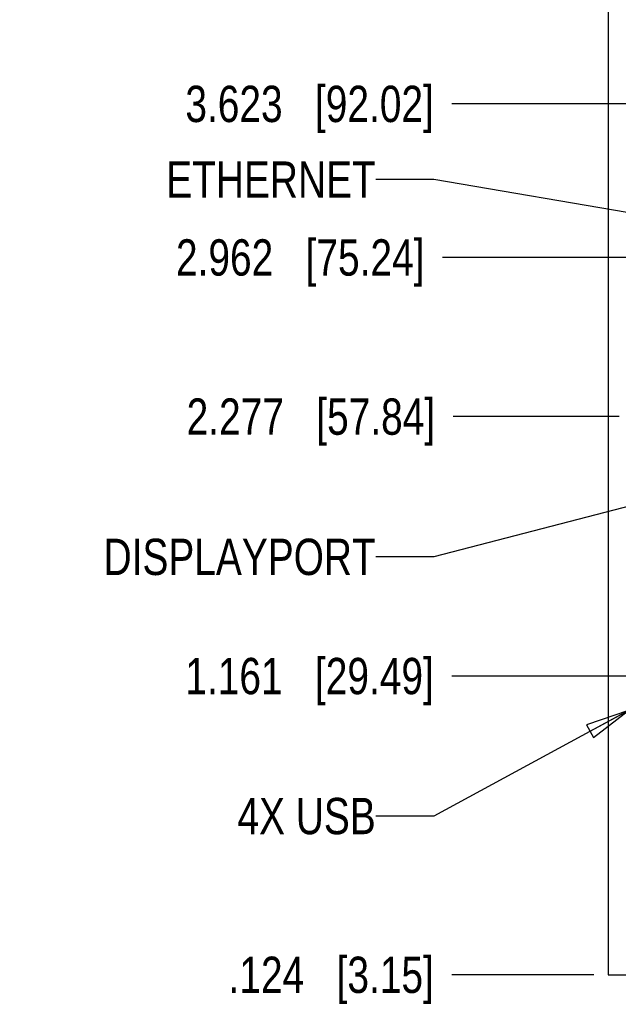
# Model space of a CAD drawing. Header units: inches. Extents: x 0.2 to 16.8, y 0.2 to 10.8.
# Tile 3 of 20: x 4.7 to 7.3, y 3 to 7.2. Entities that reach past the tile are written whole.
import ezdxf

# ---------------------------------------------------------------- set-up
doc = ezdxf.new("R2010")
doc.units = ezdxf.units.IN
doc.header["$LTSCALE"] = 0.935
doc.header["$MEASUREMENT"] = 0
doc.layers.get('0').update_dxf_attribs({"linetype": 'CONTINUOUS'})
doc.layers.add('DETAIL', color=7, linetype='CONTINUOUS')
doc.layers.add('DIMENSIONS', color=7, linetype='CONTINUOUS')
doc.styles.get("Standard").update_dxf_attribs({"font": 'txt', "width": 0.8})
doc.dimstyles.new('DIMSTYLE_1', dxfattribs={"dimtxt": 0.15625, "dimasz": 0.1875, "dimexe": 0.125, "dimexo": 0.0625, "dimgap": 0.09, "dimtad": 0, "dimtih": 1, "dimtoh": 1, "dimdec": 3, "dimzin": 4, "dimdsep": 46, "dimtxsty": 'STANDARD', "dimblk": 'CLOSED', "dimblk1": 'CLOSED', "dimblk2": 'CLOSED', "dimcen": 0.09, "dimadec": 0, "dimazin": 0, "dimtfac": 1, "dimtdec": 3, "dimtofl": 0, "dimtmove": 0, "dimatfit": 3, "dimldrblk": 'CLOSED', "dimfxl": 1, "dimtolj": 1, "dimtzin": 4, "dimarcsym": 0})
doc.dimstyles.get("Standard").update_dxf_attribs({"dimtxt": 0.15625, "dimasz": 0.1875, "dimexe": 0.125, "dimexo": 0.0625, "dimgap": 0.09, "dimtad": 0, "dimtih": 1, "dimtoh": 1, "dimdec": 3, "dimzin": 4, "dimdsep": 46, "dimtxsty": 'STANDARD', "dimblk": 'CLOSED', "dimblk1": 'CLOSED', "dimblk2": 'CLOSED', "dimcen": 0.09, "dimadec": 0, "dimazin": 0, "dimtp": 0.01, "dimtm": 0.01, "dimtfac": 1, "dimtdec": 3, "dimtofl": 0, "dimtmove": 0, "dimatfit": 3, "dimldrblk": 'CLOSED', "dimfxl": 1, "dimtolj": 1, "dimtzin": 4, "dimarcsym": 0})

# ---------------------------------------------------------------- blocks, each defined once
blk = doc.blocks.new('*D2')
at = {"layer": 'DIMENSIONS', "color": 2, "linetype": 'CONTINUOUS'}
blk.add_line((7.4084, 4.3661), (6.5576, 4.3661), dxfattribs=at)
at = {"layer": 'DIMENSIONS', "color": 2, "linetype": 'CONTINUOUS', "insert": (6.4795, 4.4442), "char_height": 0.15625, "width": 1.65625, "attachment_point": 3, "line_spacing_factor": 0.9}
blk.add_mtext('1.161{\\Ftxt.shx;\\W1.000000;\\H0.156250; }[29.49]', dxfattribs=at)
blk = doc.blocks.new('_CLOSED')
at = {"color": 0, "linetype": 'BYBLOCK'}
for p, q in [((0, 0), (-1, 0.167)), ((-1, 0.167), (-1, -0.167)), ((-1, -0.167), (0, 0)), ((-1, 0), (0, 0))]:
    blk.add_line(p, q, dxfattribs=at)
blk = doc.blocks.new('*D3')
at = {"layer": 'DIMENSIONS', "color": 2, "linetype": 'CONTINUOUS'}
blk.add_line((7.2772, 5.4822), (6.5632, 5.4822), dxfattribs=at)
at = {"layer": 'DIMENSIONS', "color": 2, "linetype": 'CONTINUOUS', "insert": (6.485, 5.5604), "char_height": 0.15625, "width": 1.65625, "attachment_point": 3, "line_spacing_factor": 0.9}
blk.add_mtext('2.277{\\Ftxt.shx;\\W1.000000;\\H0.156250; }[57.84]', dxfattribs=at)
blk = doc.blocks.new('*D4')
at = {"layer": 'DIMENSIONS', "color": 2, "linetype": 'CONTINUOUS'}
blk.add_line((7.4367, 6.8276), (6.5576, 6.8276), dxfattribs=at)
at = {"layer": 'DIMENSIONS', "color": 2, "linetype": 'CONTINUOUS', "insert": (6.4795, 6.9057), "char_height": 0.15625, "width": 1.65625, "attachment_point": 3, "line_spacing_factor": 0.9}
blk.add_mtext('3.623{\\Ftxt.shx;\\W1.000000;\\H0.156250; }[92.02]', dxfattribs=at)
blk = doc.blocks.new('*D9')
at = {"layer": 'DIMENSIONS', "color": 2, "linetype": 'CONTINUOUS'}
blk.add_line((7.167, 3.0808), (6.5576, 3.0808), dxfattribs=at)
at = {"layer": 'DIMENSIONS', "color": 2, "linetype": 'CONTINUOUS', "insert": (6.4795, 3.1589), "char_height": 0.15625, "width": 1.40625, "attachment_point": 3, "line_spacing_factor": 0.9}
blk.add_mtext('.124{\\Ftxt.shx;\\W1.000000;\\H0.156250; }[3.15]', dxfattribs=at)
blk = doc.blocks.new('*D10')
at = {"layer": 'DIMENSIONS', "color": 2, "linetype": 'CONTINUOUS'}
blk.add_line((7.6389, 6.167), (6.5173, 6.167), dxfattribs=at)
at = {"layer": 'DIMENSIONS', "color": 2, "linetype": 'CONTINUOUS', "insert": (6.4392, 6.2451), "char_height": 0.15625, "width": 1.65625, "attachment_point": 3, "line_spacing_factor": 0.9}
blk.add_mtext('2.962{\\Ftxt.shx;\\W1.000000;\\H0.156250; }[75.24]', dxfattribs=at)
blk = doc.blocks.new('*D11')
at = {"layer": 'DIMENSIONS', "color": 2, "linetype": 'CONTINUOUS'}
blk.add_line((7.167, 8.1478), (6.5576, 8.1478), dxfattribs=at)
at = {"layer": 'DIMENSIONS', "color": 2, "linetype": 'CONTINUOUS', "insert": (6.4795, 8.2259), "char_height": 0.15625, "width": 1.78125, "attachment_point": 3, "line_spacing_factor": 0.9}
blk.add_mtext('4.943{\\Ftxt.shx;\\W1.000000;\\H0.156250; }[125.55]', dxfattribs=at)

msp = doc.modelspace()

# ---------------------------------------------------------------- linework, layer by layer
at = {"color": 7, "linetype": 'CONTINUOUS'}
for p, q in [((7.2295, 8.1478), (7.2295, 3.0808)), ((7.2295, 3.0808), (7.4197, 3.0808))]:
    msp.add_line(p, q, dxfattribs=at)

# ---------------------------------------------------------------- texts
at = {"layer": 'DETAIL', "color": 2, "linetype": 'CONTINUOUS', "char_height": 0.15625, "attachment_point": 3, "line_spacing_factor": 0.9}
for s, insert, width in [('ETHERNET', (6.2295, 6.58), 1), ('DISPLAYPORT', (6.2295, 4.957), 1.375), ('4X USB', (6.2295, 3.8419), 0.75)]:
    msp.add_mtext(s, dxfattribs=dict(at, insert=insert, width=width))

# ---------------------------------------------------------------- dimensions: what is measured, and where the dimension line sits
at = {"layer": 'DIMENSIONS', "color": 2, "linetype": 'CONTINUOUS'}
for feature_location, offset, origin, picture, middle in [((7.167, 8.1478), (-0.6094, 0), (7.2295, 3.2049), '*D11', (5.5888, 8.1478)), ((7.4367, 6.8276), (-0.8792, 0), (7.4992, 3.2049), '*D4', (5.6513, 6.8276)), ((7.6389, 6.167), (-1.1215, 0), (7.7014, 3.2049), '*D10', (5.6111, 6.167)), ((7.2772, 5.4822), (-0.714, 0), (7.3397, 3.2049), '*D3', (5.6569, 5.4822)), ((7.4084, 4.3661), (-0.8508, 0), (7.3397, 3.2049), '*D2', (5.6513, 4.3661)), ((7.167, 3.0808), (-0.6094, 0), (7.2295, 3.2049), '*D9', (5.7763, 3.0808))]:
    dim = msp.add_ordinate_dim(feature_location=feature_location, offset=offset, dtype=0, origin=origin, dimstyle='DIMSTYLE_1', override={"dimtad": 1, "dimtih": 0, "dimtoh": 0}, dxfattribs=at)
    dim.commit()
    dim.dimension.update_dxf_attribs({"geometry": picture, "text_midpoint": middle})

# ---------------------------------------------------------------- leaders
at = {"layer": 'DETAIL', "color": 2, "linetype": 'CONTINUOUS'}
for points in [[(7.5125, 6.3259), (6.4795, 6.5019), (6.2295, 6.5019)], [(7.842, 5.2325), (6.4795, 4.8789), (6.2295, 4.8789)], [(7.3165, 4.218), (6.4795, 3.7638), (6.2295, 3.7638)]]:
    msp.add_leader(points, dimstyle='STANDARD', override={"dimtad": 0}, dxfattribs=at)

doc.saveas('drawing.dxf')
